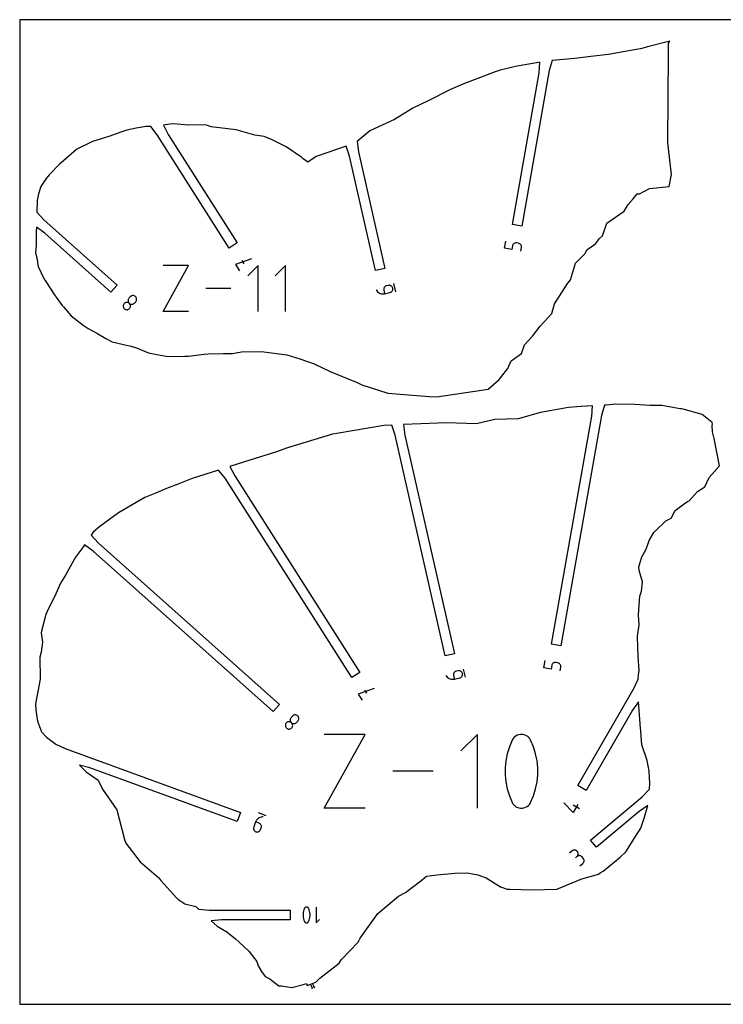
# Model space of a CAD drawing. Extents: x 0 to 480, y 0 to 420.
# Tile 1 of 2: x 0 to 300, y 0 to 420. Entities that reach past the tile are written whole.
import ezdxf

# ---------------------------------------------------------------- set-up
doc = ezdxf.new("R2010")
doc.units = 0

msp = doc.modelspace()

# ---------------------------------------------------------------- linework, layer by layer
at = {"layer": 'annotation', "color": 1}
for p, q in [((206.674777, 322.518123), (207.217834, 325.597954)), ((210.0344, 323.513524), (209.762871, 321.973608)), ((210.10787, 323.785665), (210.0344, 323.513524)), ((210.225062, 324.03346), (210.10787, 323.785665)), ((210.380904, 324.25329), (210.225062, 324.03346)), ((210.570327, 324.441534), (210.380904, 324.25329)), ((210.788258, 324.594573), (210.570327, 324.441534)), ((211.029629, 324.708789), (210.788258, 324.594573)), ((211.289369, 324.78056), (211.029629, 324.708789)), ((211.562406, 324.806269), (211.289369, 324.78056)), ((211.84367, 324.782295), (211.562406, 324.806269)), ((212.610801, 324.647029), (211.84367, 324.782295)), ((211.84367, 324.782295), (211.84367, 324.782295)), ((212.883435, 324.573321), (212.610801, 324.647029)), ((213.131566, 324.455679), (212.883435, 324.573321)), ((213.351606, 324.299262), (213.131566, 324.455679)), ((213.539966, 324.109225), (213.351606, 324.299262)), ((213.693056, 323.890728), (213.539966, 324.109225)), ((213.807286, 323.648927), (213.693056, 323.890728)), ((213.879068, 323.38898), (213.807286, 323.648927)), ((209.762871, 321.973608), (206.674777, 322.518123)), ((213.609399, 321.295362), (213.880928, 322.835277)), ((213.904812, 323.116044), (213.879068, 323.38898)), ((213.880928, 322.835277), (213.904812, 323.116044)), ((213.880928, 322.835277), (213.880928, 322.835277)), ((61.101327, 295.563494), (71.943592, 315.090346)), ((71.943592, 315.090346), (61.101327, 315.090346)), ((98.790559, 317.985694), (92.008775, 315.527618)), ((92.008775, 315.527618), (93.689245, 312.885428)), ((94.654691, 317.210458), (95.494808, 315.889549)), ((101.607362, 315.090346), (97.266293, 310.748052)), ((101.607362, 295.563494), (101.607362, 315.090346)), ((113.271001, 315.090346), (108.929932, 310.748052)), ((113.271001, 295.563494), (113.271001, 315.090346)), ((157.143443, 306.671572), (156.383635, 306.499879)), ((157.423365, 306.709018), (157.143443, 306.671572)), ((157.697641, 306.69658), (157.423365, 306.709018)), ((157.960982, 306.637577), (157.697641, 306.69658)), ((158.208094, 306.535324), (157.960982, 306.637577)), ((160.261403, 303.969157), (159.48538, 307.40337)), ((89.944948, 305.32692), (79.267999, 305.32692)), ((151.973551, 304.705187), (151.973551, 304.705187)), ((151.973551, 304.705187), (152.23611, 304.30527)), ((152.23611, 304.30527), (152.547445, 303.954203)), ((152.547445, 303.954203), (152.901097, 303.654852)), ((152.901097, 303.654852), (153.290605, 303.410083)), ((153.290605, 303.410083), (153.709509, 303.222762)), ((153.709509, 303.222762), (154.151348, 303.095755)), ((154.151348, 303.095755), (154.609662, 303.031929)), ((154.609662, 303.031929), (155.077991, 303.034149)), ((155.077991, 303.034149), (155.549874, 303.105283)), ((155.179992, 305.184418), (155.167717, 304.910345)), ((155.167717, 304.910345), (155.205223, 304.630499)), ((155.238761, 305.447465), (155.179992, 305.184418)), ((155.205223, 304.630499), (155.549874, 303.105283)), ((155.340735, 305.694229), (155.238761, 305.447465)), ((155.482629, 305.919455), (155.340735, 305.694229)), ((155.661153, 306.117888), (155.482629, 305.919455)), ((155.549874, 303.105283), (157.832744, 303.62114)), ((155.87302, 306.284274), (155.661153, 306.117888)), ((156.114943, 306.413356), (155.87302, 306.284274)), ((156.383635, 306.499879), (156.114943, 306.413356)), ((156.383635, 306.499879), (156.383635, 306.499879)), ((157.832744, 303.62114), (158.101553, 303.707764)), ((157.832744, 303.62114), (157.832744, 303.62114)), ((158.101553, 303.707764), (158.343792, 303.837104)), ((158.433687, 306.393138), (158.208094, 306.535324)), ((158.343792, 303.837104), (158.556124, 304.003836)), ((158.632469, 306.214335), (158.433687, 306.393138)), ((158.556124, 304.003836), (158.735207, 304.202638)), ((158.799149, 306.002233), (158.632469, 306.214335)), ((158.735207, 304.202638), (158.877704, 304.428187)), ((158.928434, 305.760148), (158.799149, 306.002233)), ((158.877704, 304.428187), (158.980274, 304.67516)), ((159.015033, 305.491396), (158.928434, 305.760148)), ((158.980274, 304.67516), (159.039579, 304.938235)), ((159.052278, 305.212087), (159.015033, 305.491396)), ((159.015033, 305.491396), (159.015033, 305.491396)), ((159.039579, 304.938235), (159.052278, 305.212087)), ((44.206274, 298.408583), (44.130865, 298.150048)), ((44.327567, 298.653883), (44.206274, 298.408583)), ((44.495082, 298.879649), (44.327567, 298.653883)), ((44.701146, 299.072802), (44.495082, 298.879649)), ((44.495082, 298.879649), (44.495082, 298.879649)), ((44.931712, 299.222031), (44.701146, 299.072802)), ((45.180502, 299.32699), (44.931712, 299.222031)), ((45.441237, 299.387333), (45.180502, 299.32699)), ((45.707636, 299.402711), (45.441237, 299.387333)), ((45.973422, 299.372781), (45.707636, 299.402711)), ((46.232314, 299.297194), (45.973422, 299.372781)), ((46.212903, 300.484899), (46.182716, 300.219065)), ((46.182716, 300.219065), (46.197856, 299.95273)), ((46.197856, 299.95273), (46.257954, 299.692157)), ((46.288785, 300.743965), (46.212903, 300.484899)), ((46.478034, 299.175604), (46.232314, 299.297194)), ((46.257954, 299.692157), (46.36264, 299.443612)), ((46.410732, 300.989998), (46.288785, 300.743965)), ((46.36264, 299.443612), (46.511546, 299.213359)), ((46.579112, 301.216734), (46.410732, 300.989998)), ((46.704303, 299.007664), (46.478034, 299.175604)), ((46.511546, 299.213359), (46.704303, 299.007664)), ((47.097548, 301.798122), (46.579112, 301.216734)), ((46.579112, 301.216734), (46.579112, 301.216734)), ((46.704303, 299.007664), (46.704303, 299.007664)), ((46.704303, 299.007664), (46.930658, 298.839647)), ((46.896963, 298.802036), (46.704303, 299.007664)), ((46.704303, 299.007664), (46.704303, 299.007664)), ((47.045796, 298.571794), (46.896963, 298.802036)), ((46.930658, 298.839647), (47.176422, 298.718013)), ((47.15043, 298.323217), (47.045796, 298.571794)), ((47.303511, 301.991162), (47.097548, 301.798122)), ((47.210492, 298.062582), (47.15043, 298.323217)), ((47.176422, 298.718013), (47.43532, 298.642405)), ((47.533807, 302.140088), (47.303511, 301.991162)), ((47.43532, 298.642405), (47.70108, 298.612467)), ((47.782206, 302.244608), (47.533807, 302.140088)), ((47.70108, 298.612467), (47.967428, 298.627843)), ((48.042477, 302.304431), (47.782206, 302.244608)), ((47.967428, 298.627843), (48.22809, 298.688175)), ((48.308389, 302.319263), (48.042477, 302.304431)), ((48.22809, 298.688175), (48.476794, 298.793108)), ((48.573711, 302.288812), (48.308389, 302.319263)), ((48.476794, 298.793108), (48.707265, 298.942285)), ((48.832212, 302.212786), (48.573711, 302.288812)), ((48.707265, 298.942285), (48.913231, 299.13535)), ((49.077662, 302.090893), (48.832212, 302.212786)), ((48.913231, 299.13535), (49.431666, 299.716737)), ((49.30383, 301.922841), (49.077662, 302.090893)), ((49.496591, 301.717325), (49.30383, 301.922841)), ((49.30383, 301.922841), (49.30383, 301.922841)), ((49.431666, 299.716737), (49.599945, 299.943381)), ((49.431666, 299.716737), (49.431666, 299.716737)), ((49.645694, 301.487386), (49.496591, 301.717325)), ((49.599945, 299.943381), (49.721621, 300.189166)), ((49.750719, 301.239248), (49.645694, 301.487386)), ((49.721621, 300.189166), (49.797116, 300.447869)), ((49.811244, 300.979133), (49.750719, 301.239248)), ((49.797116, 300.447869), (49.82685, 300.713266)), ((49.82685, 300.713266), (49.811244, 300.979133)), ((44.130865, 298.150048), (44.100999, 297.884574)), ((44.100999, 297.884574), (44.116336, 297.618459)), ((44.116336, 297.618459), (44.176536, 297.358001)), ((44.176536, 297.358001), (44.28126, 297.109498)), ((44.28126, 297.109498), (44.430167, 296.879247)), ((44.430167, 296.879247), (44.622918, 296.673545)), ((44.622918, 296.673545), (44.622918, 296.673545)), ((44.622918, 296.673545), (44.849269, 296.505524)), ((44.849269, 296.505524), (45.095008, 296.383861)), ((45.095008, 296.383861), (45.353837, 296.308176)), ((45.353837, 296.308176), (45.619463, 296.278088)), ((45.619463, 296.278088), (45.885589, 296.293215)), ((45.885589, 296.293215), (46.145921, 296.353178)), ((46.145921, 296.353178), (46.394164, 296.457594)), ((46.394164, 296.457594), (46.624022, 296.606083)), ((46.624022, 296.606083), (46.829201, 296.798264)), ((46.829201, 296.798264), (46.99758, 297.025022)), ((46.829201, 296.798264), (46.829201, 296.798264)), ((46.99758, 297.025022), (47.119526, 297.27111)), ((47.119526, 297.27111), (47.195412, 297.530251)), ((47.195412, 297.530251), (47.22561, 297.796168)), ((47.22561, 297.796168), (47.210492, 298.062582)), ((71.943592, 295.563494), (61.101327, 295.563494)), ((189.965925, 139.588304), (189.189901, 143.022517)), ((223.394965, 143.532517), (223.938022, 146.612349)), ((226.483059, 142.988003), (223.394965, 143.532517)), ((226.754588, 144.527919), (226.483059, 142.988003)), ((226.828058, 144.80006), (226.754588, 144.527919)), ((226.94525, 145.047855), (226.828058, 144.80006)), ((227.101092, 145.267685), (226.94525, 145.047855)), ((227.290514, 145.455929), (227.101092, 145.267685)), ((227.508446, 145.608968), (227.290514, 145.455929)), ((227.749817, 145.723183), (227.508446, 145.608968)), ((228.009557, 145.794955), (227.749817, 145.723183)), ((228.282594, 145.820663), (228.009557, 145.794955)), ((228.563858, 145.796689), (228.282594, 145.820663)), ((229.330989, 145.661423), (228.563858, 145.796689)), ((228.563858, 145.796689), (228.563858, 145.796689)), ((229.603622, 145.587716), (229.330989, 145.661423)), ((229.851754, 145.470074), (229.603622, 145.587716)), ((230.071794, 145.313656), (229.851754, 145.470074)), ((230.260154, 145.12362), (230.071794, 145.313656)), ((230.413244, 144.905123), (230.260154, 145.12362)), ((230.329587, 142.309756), (230.601116, 143.849672)), ((230.527474, 144.663322), (230.413244, 144.905123)), ((230.599256, 144.403375), (230.527474, 144.663322)), ((230.625, 144.130439), (230.599256, 144.403375)), ((230.601116, 143.849672), (230.625, 144.130439)), ((230.601116, 143.849672), (230.601116, 143.849672)), ((181.678073, 140.324335), (181.678073, 140.324335)), ((181.678073, 140.324335), (181.940631, 139.924418)), ((181.940631, 139.924418), (182.251966, 139.573351)), ((182.251966, 139.573351), (182.605618, 139.274)), ((182.605618, 139.274), (182.995127, 139.02923)), ((182.995127, 139.02923), (183.41403, 138.841909)), ((183.41403, 138.841909), (183.85587, 138.714903)), ((183.85587, 138.714903), (184.314184, 138.651076)), ((184.314184, 138.651076), (184.782512, 138.653297)), ((184.782512, 138.653297), (185.254395, 138.724431)), ((184.884513, 140.803566), (184.872238, 140.529492)), ((184.872238, 140.529492), (184.909744, 140.249647)), ((184.943282, 141.066612), (184.884513, 140.803566)), ((184.909744, 140.249647), (185.254395, 138.724431)), ((185.045257, 141.313376), (184.943282, 141.066612)), ((185.18715, 141.538603), (185.045257, 141.313376)), ((185.365674, 141.737036), (185.18715, 141.538603)), ((185.254395, 138.724431), (187.537266, 139.240287)), ((185.577541, 141.903422), (185.365674, 141.737036)), ((185.819465, 142.032504), (185.577541, 141.903422)), ((186.088156, 142.119027), (185.819465, 142.032504)), ((186.847965, 142.29072), (186.088156, 142.119027)), ((186.088156, 142.119027), (186.088156, 142.119027)), ((187.127886, 142.328165), (186.847965, 142.29072)), ((187.402162, 142.315728), (187.127886, 142.328165)), ((187.665503, 142.256725), (187.402162, 142.315728)), ((187.537266, 139.240287), (187.806074, 139.326912)), ((187.537266, 139.240287), (187.537266, 139.240287)), ((187.912615, 142.154472), (187.665503, 142.256725)), ((187.806074, 139.326912), (188.048314, 139.456252)), ((188.138208, 142.012286), (187.912615, 142.154472)), ((188.048314, 139.456252), (188.260645, 139.622984)), ((188.33699, 141.833483), (188.138208, 142.012286)), ((188.260645, 139.622984), (188.439729, 139.821786)), ((188.50367, 141.621381), (188.33699, 141.833483)), ((188.439729, 139.821786), (188.582225, 140.047335)), ((188.632955, 141.379296), (188.50367, 141.621381)), ((188.582225, 140.047335), (188.684795, 140.294308)), ((188.719554, 141.110543), (188.632955, 141.379296)), ((188.684795, 140.294308), (188.7441, 140.557382)), ((188.756799, 140.831235), (188.719554, 141.110543)), ((188.719554, 141.110543), (188.719554, 141.110543)), ((188.7441, 140.557382), (188.756799, 140.831235)), ((151.085053, 134.768292), (144.303269, 132.310216)), ((144.303269, 132.310216), (145.98374, 129.668026)), ((146.949185, 133.993056), (147.789302, 132.672148)), ((115.414595, 121.870911), (115.338712, 121.611845)), ((115.536541, 122.116945), (115.414595, 121.870911)), ((115.704921, 122.343681), (115.536541, 122.116945)), ((116.223357, 122.925068), (115.704921, 122.343681)), ((115.704921, 122.343681), (115.704921, 122.343681)), ((116.42932, 123.118108), (116.223357, 122.925068)), ((116.659616, 123.267034), (116.42932, 123.118108)), ((116.908015, 123.371554), (116.659616, 123.267034)), ((117.168286, 123.431377), (116.908015, 123.371554)), ((117.434198, 123.446209), (117.168286, 123.431377)), ((117.69952, 123.415758), (117.434198, 123.446209)), ((117.958021, 123.339732), (117.69952, 123.415758)), ((118.203471, 123.217839), (117.958021, 123.339732)), ((118.429639, 123.049787), (118.203471, 123.217839)), ((118.6224, 122.844271), (118.429639, 123.049787)), ((118.429639, 123.049787), (118.429639, 123.049787)), ((118.771503, 122.614333), (118.6224, 122.844271)), ((118.876528, 122.366194), (118.771503, 122.614333)), ((118.937054, 122.106079), (118.876528, 122.366194)), ((118.922925, 121.574815), (118.95266, 121.840212)), ((118.95266, 121.840212), (118.937054, 122.106079)), ((113.256674, 119.276994), (113.226808, 119.01152)), ((113.226808, 119.01152), (113.242145, 118.745405)), ((113.242145, 118.745405), (113.302345, 118.484948)), ((113.332084, 119.535529), (113.256674, 119.276994)), ((113.302345, 118.484948), (113.407069, 118.236444)), ((113.453376, 119.780829), (113.332084, 119.535529)), ((113.407069, 118.236444), (113.555976, 118.006193)), ((113.620891, 120.006596), (113.453376, 119.780829)), ((113.555976, 118.006193), (113.748727, 117.800492)), ((113.826955, 120.199748), (113.620891, 120.006596)), ((113.620891, 120.006596), (113.620891, 120.006596)), ((113.748727, 117.800492), (113.748727, 117.800492)), ((113.748727, 117.800492), (113.975079, 117.63247)), ((114.057521, 120.348977), (113.826955, 120.199748)), ((113.975079, 117.63247), (114.220817, 117.510808)), ((114.306311, 120.453936), (114.057521, 120.348977)), ((114.567046, 120.514279), (114.306311, 120.453936)), ((114.833445, 120.529658), (114.567046, 120.514279)), ((115.099231, 120.499727), (114.833445, 120.529658)), ((115.358124, 120.42414), (115.099231, 120.499727)), ((115.338712, 121.611845), (115.308526, 121.346012)), ((115.308526, 121.346012), (115.323665, 121.079676)), ((115.323665, 121.079676), (115.383763, 120.819103)), ((115.603844, 120.30255), (115.358124, 120.42414)), ((115.383763, 120.819103), (115.488449, 120.570558)), ((115.488449, 120.570558), (115.637355, 120.340305)), ((115.519973, 117.58454), (115.749832, 117.733029)), ((115.830112, 120.13461), (115.603844, 120.30255)), ((115.637355, 120.340305), (115.830112, 120.13461)), ((115.749832, 117.733029), (115.95501, 117.925211)), ((115.830112, 120.13461), (115.830112, 120.13461)), ((115.830112, 120.13461), (116.056467, 119.966593)), ((116.022773, 119.928982), (115.830112, 120.13461)), ((115.830112, 120.13461), (115.830112, 120.13461)), ((115.95501, 117.925211), (116.123389, 118.151968)), ((115.95501, 117.925211), (115.95501, 117.925211)), ((116.171605, 119.69874), (116.022773, 119.928982)), ((116.056467, 119.966593), (116.302231, 119.844959)), ((116.123389, 118.151968), (116.245335, 118.398056)), ((116.276239, 119.450163), (116.171605, 119.69874)), ((116.245335, 118.398056), (116.321221, 118.657197)), ((116.336301, 119.189528), (116.276239, 119.450163)), ((116.302231, 119.844959), (116.561129, 119.769351)), ((116.321221, 118.657197), (116.351419, 118.923114)), ((116.351419, 118.923114), (116.336301, 119.189528)), ((116.561129, 119.769351), (116.826889, 119.739413)), ((116.826889, 119.739413), (117.093237, 119.754789)), ((117.093237, 119.754789), (117.353899, 119.815121)), ((117.353899, 119.815121), (117.602603, 119.920054)), ((117.602603, 119.920054), (117.833074, 120.069231)), ((117.833074, 120.069231), (118.03904, 120.262296)), ((118.03904, 120.262296), (118.557476, 120.843683)), ((118.557476, 120.843683), (118.725754, 121.070327)), ((118.557476, 120.843683), (118.557476, 120.843683)), ((118.725754, 121.070327), (118.84743, 121.316112)), ((118.84743, 121.316112), (118.922925, 121.574815)), ((114.220817, 117.510808), (114.479646, 117.435122)), ((114.479646, 117.435122), (114.745272, 117.405034)), ((114.745272, 117.405034), (115.011398, 117.420161)), ((115.011398, 117.420161), (115.271731, 117.480124)), ((115.271731, 117.480124), (115.519973, 117.58454)), ((129.74004, 83.661518), (147.229317, 115.159598)), ((147.229317, 115.159598), (129.74004, 115.159598)), ((195.078902, 115.159598), (188.076476, 108.155196)), ((195.078902, 83.661518), (195.078902, 115.159598)), ((210.823953, 113.917822), (210.317221, 113.341615)), ((211.414039, 114.388501), (210.823953, 113.917822)), ((212.070699, 114.748075), (211.414039, 114.388501)), ((212.777156, 114.990969), (212.070699, 114.748075)), ((213.516632, 115.111606), (212.777156, 114.990969)), ((214.27235, 115.104409), (213.516632, 115.111606)), ((215.027531, 114.963803), (214.27235, 115.104409)), ((215.765398, 114.68421), (215.027531, 114.963803)), ((216.047865, 114.535776), (215.765398, 114.68421)), ((215.765398, 114.68421), (215.765398, 114.68421)), ((216.31892, 114.36528), (216.047865, 114.535776)), ((216.577245, 114.174071), (216.31892, 114.36528)), ((216.821523, 113.9635), (216.577245, 114.174071)), ((217.050438, 113.734916), (216.821523, 113.9635)), ((217.262673, 113.489668), (217.050438, 113.734916)), ((217.45691, 113.229105), (217.262673, 113.489668)), ((208.7032, 109.826083), (207.797636, 106.904365)), ((209.910618, 112.665457), (208.7032, 109.826083)), ((210.317221, 113.341615), (209.910618, 112.665457)), ((209.910618, 112.665457), (209.910618, 112.665457)), ((217.631834, 112.954576), (217.45691, 113.229105)), ((217.786126, 112.667432), (217.631834, 112.954576)), ((218.999397, 109.822206), (217.786126, 112.667432)), ((217.786126, 112.667432), (217.786126, 112.667432)), ((219.909351, 106.896098), (218.999397, 109.822206)), ((207.797636, 106.904365), (207.193927, 103.923599)), ((220.515986, 103.912405), (219.909351, 106.896098)), ((207.193927, 103.923599), (206.892073, 100.907082)), ((206.892073, 100.907082), (206.892073, 97.878113)), ((220.819304, 100.894426), (220.515986, 103.912405)), ((220.819304, 97.865456), (220.819304, 100.894426)), ((176.266671, 99.410558), (159.04406, 99.410558)), ((206.892073, 97.878113), (207.193927, 94.859987)), ((220.515986, 94.848793), (220.819304, 97.865456)), ((207.193927, 94.859987), (207.797636, 91.876002)), ((219.909351, 91.867735), (220.515986, 94.848793)), ((207.797636, 91.876002), (208.7032, 88.949455)), ((208.7032, 88.949455), (209.910618, 86.103643)), ((217.786126, 86.105618), (218.999397, 88.945577)), ((218.999397, 88.945577), (219.909351, 91.867735)), ((209.910618, 86.103643), (209.910618, 86.103643)), ((209.910618, 86.103643), (210.06435, 85.817071)), ((210.06435, 85.817071), (210.237981, 85.543911)), ((210.237981, 85.543911), (210.43078, 85.284992)), ((210.43078, 85.284992), (210.642015, 85.041145)), ((210.642015, 85.041145), (210.870954, 84.813197)), ((210.870954, 84.813197), (211.116866, 84.601979)), ((211.116866, 84.601979), (211.37902, 84.408318)), ((211.37902, 84.408318), (211.656683, 84.233045)), ((211.656683, 84.233045), (211.949125, 84.076989)), ((211.949125, 84.076989), (211.949125, 84.076989)), ((211.949125, 84.076989), (212.681179, 83.803327)), ((214.921824, 83.786379), (215.626956, 84.030262)), ((215.626956, 84.030262), (216.282925, 84.389671)), ((216.282925, 84.389671), (216.872759, 84.859062)), ((216.872759, 84.859062), (217.379483, 85.432893)), ((217.379483, 85.432893), (217.786126, 86.105618)), ((217.786126, 86.105618), (217.786126, 86.105618)), ((235.875894, 81.827627), (231.91413, 85.917975)), ((237.830814, 85.213649), (235.875894, 81.827627)), ((238.600533, 83.415965), (235.892175, 84.979636)), ((105.039945, 80.416136), (101.731475, 81.620321)), ((102.881303, 79.848106), (102.438992, 79.713144)), ((103.344027, 79.919381), (102.881303, 79.848106)), ((103.821216, 79.923028), (103.344027, 79.919381)), ((103.821216, 79.923028), (103.821216, 79.923028)), ((147.229317, 83.661518), (129.74004, 83.661518)), ((212.681179, 83.803327), (213.431963, 83.667368)), ((213.431963, 83.667368), (214.184502, 83.663566)), ((214.184502, 83.663566), (214.921824, 83.786379)), ((100.546924, 77.786724), (99.743731, 75.579971)), ((100.741836, 78.221018), (100.546924, 77.786724)), ((102.016294, 77.251917), (100.546924, 77.786724)), ((100.992853, 78.615279), (100.741836, 78.221018)), ((101.294025, 78.965564), (100.992853, 78.615279)), ((101.639405, 79.267932), (101.294025, 78.965564)), ((102.023043, 79.518439), (101.639405, 79.267932)), ((102.271387, 77.132217), (102.016294, 77.251917)), ((102.438992, 79.713144), (102.023043, 79.518439)), ((102.494885, 76.973455), (102.271387, 77.132217)), ((102.684114, 76.781317), (102.494885, 76.973455)), ((102.836405, 76.56149), (102.684114, 76.781317)), ((102.949085, 76.319661), (102.836405, 76.56149)), ((103.019481, 76.061519), (102.949085, 76.319661)), ((103.044923, 75.79275), (103.019481, 76.061519)), ((103.022737, 75.519041), (103.044923, 75.79275)), ((99.671174, 75.30702), (99.648804, 75.033335)), ((99.648804, 75.033335), (99.674004, 74.764592)), ((99.743731, 75.579971), (99.671174, 75.30702)), ((99.674004, 74.764592), (99.744154, 74.506464)), ((99.743731, 75.579971), (99.743731, 75.579971)), ((99.744154, 74.506464), (99.856638, 74.264629)), ((99.856638, 74.264629), (100.008836, 74.044762)), ((100.008836, 74.044762), (100.198131, 73.852537)), ((100.198131, 73.852537), (100.421905, 73.693631)), ((100.421905, 73.693631), (100.677539, 73.573718)), ((100.677539, 73.573718), (100.677539, 73.573718)), ((100.677539, 73.573718), (100.949898, 73.501457)), ((100.949898, 73.501457), (101.223172, 73.479453)), ((101.223172, 73.479453), (101.491655, 73.50506)), ((101.491655, 73.50506), (101.749642, 73.575632)), ((101.749642, 73.575632), (101.991429, 73.688523)), ((101.991429, 73.688523), (102.21131, 73.841087)), ((102.21131, 73.841087), (102.403581, 74.030678)), ((102.403581, 74.030678), (102.562537, 74.25465)), ((102.562537, 74.25465), (102.682472, 74.510357)), ((102.682472, 74.510357), (102.950254, 75.246079)), ((102.950254, 75.246079), (103.022737, 75.519041)), ((102.950254, 75.246079), (102.950254, 75.246079)), ((235.476526, 65.438687), (234.278684, 64.433578)), ((235.708186, 65.600121), (235.476526, 65.438687)), ((235.957663, 65.714494), (235.708186, 65.600121)), ((236.218708, 65.782404), (235.957663, 65.714494)), ((236.485074, 65.80445), (236.218708, 65.782404)), ((236.750514, 65.781229), (236.485074, 65.80445)), ((237.008779, 65.71334), (236.750514, 65.781229)), ((237.486743, 63.043003), (236.886977, 62.539739)), ((236.886977, 62.539739), (237.486743, 63.043003)), ((237.253623, 65.601381), (237.008779, 65.71334)), ((237.478799, 65.44595), (237.253623, 65.601381)), ((237.678057, 65.247645), (237.478799, 65.44595)), ((237.486743, 63.043003), (237.685948, 63.243116)), ((237.718404, 63.204437), (237.486743, 63.043003)), ((237.486743, 63.043003), (237.486743, 63.043003)), ((237.839593, 65.015971), (237.678057, 65.247645)), ((237.678057, 65.247645), (237.678057, 65.247645)), ((237.685948, 63.243116), (237.841878, 63.468974)), ((237.96788, 63.31881), (237.718404, 63.204437)), ((237.95422, 64.766442), (237.839593, 65.015971)), ((237.841878, 63.468974), (237.954012, 63.714349)), ((237.954012, 63.714349), (238.021833, 63.973012)), ((238.022456, 64.505287), (237.95422, 64.766442)), ((238.228925, 63.38672), (237.96788, 63.31881)), ((238.021833, 63.973012), (238.044821, 64.238734)), ((238.044821, 64.238734), (238.022456, 64.505287)), ((238.495291, 63.408766), (238.228925, 63.38672)), ((238.760731, 63.385545), (238.495291, 63.408766)), ((239.018997, 63.317656), (238.760731, 63.385545)), ((239.263841, 63.205697), (239.018997, 63.317656)), ((239.489016, 63.050266), (239.263841, 63.205697)), ((239.688275, 62.851961), (239.489016, 63.050266)), ((238.799544, 59.045827), (239.997386, 60.050935)), ((240.191538, 62.252194), (239.688275, 62.851961)), ((239.688275, 62.851961), (239.688275, 62.851961)), ((239.997386, 60.050935), (240.196604, 60.251032)), ((239.997386, 60.050935), (239.997386, 60.050935)), ((240.352304, 62.021439), (240.191538, 62.252194)), ((240.196604, 60.251032), (240.352584, 60.47683)), ((240.466313, 61.772647), (240.352304, 62.021439)), ((240.352584, 60.47683), (240.464823, 60.722081)), ((240.464823, 60.722081), (240.532819, 60.980536)), ((240.534066, 61.512067), (240.466313, 61.772647)), ((240.532819, 60.980536), (240.556067, 61.245947)), ((240.556067, 61.245947), (240.534066, 61.512067)), ((120.825056, 39.100042), (120.759822, 38.451258)), ((120.759822, 38.451258), (120.759822, 37.799827)), ((120.955523, 39.74117), (120.825056, 39.100042)), ((121.151224, 40.369629), (120.955523, 39.74117)), ((121.412158, 40.98041), (121.151224, 40.369629)), ((121.499614, 41.125091), (121.412158, 40.98041)), ((121.412158, 40.98041), (121.412158, 40.98041)), ((121.608593, 41.248503), (121.499614, 41.125091)), ((121.735447, 41.349454), (121.608593, 41.248503)), ((121.876524, 41.426751), (121.735447, 41.349454)), ((122.028175, 41.479202), (121.876524, 41.426751)), ((122.186748, 41.505615), (122.028175, 41.479202)), ((122.348595, 41.504797), (122.186748, 41.505615)), ((122.510063, 41.475557), (122.348595, 41.504797)), ((122.667504, 41.416701), (122.510063, 41.475557)), ((122.667504, 41.416701), (122.667504, 41.416701)), ((122.730398, 41.383139), (122.667504, 41.416701)), ((122.790115, 41.345443), (122.730398, 41.383139)), ((122.846495, 41.303793), (122.790115, 41.345443)), ((122.899383, 41.258367), (122.846495, 41.303793)), ((122.94862, 41.209343), (122.899383, 41.258367)), ((122.99405, 41.1569), (122.94862, 41.209343)), ((123.035514, 41.101215), (122.99405, 41.1569)), ((123.072857, 41.042467), (123.035514, 41.101215)), ((123.105919, 40.980835), (123.072857, 41.042467)), ((123.365595, 40.368795), (123.105919, 40.980835)), ((123.105919, 40.980835), (123.105919, 40.980835)), ((123.560352, 39.739392), (123.365595, 40.368795)), ((123.69019, 39.097635), (123.560352, 39.739392)), ((123.755109, 38.448536), (123.69019, 39.097635)), ((123.755109, 37.797105), (123.755109, 38.448536)), ((126.295731, 41.506055), (126.295731, 34.73186)), ((120.759822, 37.799827), (120.825056, 37.150759)), ((120.825056, 37.150759), (120.955523, 36.509066)), ((120.955523, 36.509066), (121.151224, 35.879757)), ((121.151224, 35.879757), (121.412158, 35.267843)), ((121.412158, 35.267843), (121.412158, 35.267843)), ((121.412158, 35.267843), (121.445341, 35.206088)), ((121.445341, 35.206088), (121.482962, 35.147046)), ((121.482962, 35.147046), (121.524736, 35.091007)), ((121.524736, 35.091007), (121.57038, 35.038262)), ((121.57038, 35.038262), (121.619612, 34.989101)), ((121.619612, 34.989101), (121.672149, 34.943815)), ((121.672149, 34.943815), (121.727706, 34.902692)), ((121.727706, 34.902692), (121.786001, 34.866024)), ((121.786001, 34.866024), (121.84675, 34.834101)), ((121.84675, 34.834101), (121.84675, 34.834101)), ((121.84675, 34.834101), (122.005441, 34.77397)), ((122.005441, 34.77397), (122.167855, 34.74373)), ((122.167855, 34.74373), (122.330385, 34.742182)), ((122.330385, 34.742182), (122.489422, 34.768127)), ((122.489422, 34.768127), (122.641357, 34.820365)), ((122.641357, 34.820365), (122.782583, 34.897698)), ((122.782583, 34.897698), (122.909491, 34.998925)), ((122.909491, 34.998925), (123.018473, 35.122848)), ((123.018473, 35.122848), (123.105919, 35.268268)), ((123.105919, 35.268268), (123.365595, 35.878923)), ((123.105919, 35.268268), (123.105919, 35.268268)), ((123.365595, 35.878923), (123.560352, 36.507288)), ((123.560352, 36.507288), (123.69019, 37.148352)), ((123.69019, 37.148352), (123.755109, 37.797105)), ((126.295731, 34.73186), (127.801721, 36.238275)), ((124.98108, 8.636146), (125.542196, 7.094494)), ((124.060232, 8.300985), (124.621347, 6.759333)), ((124.621347, 6.759333), (124.839298, 7.226902)), ((125.542196, 7.094494), (125.760146, 7.562063))]:
    msp.add_line(p, q, dxfattribs=at)
at = {"layer": 'boundary', "color": 5}
for p, q in [((264.610318, 407.530974), (262.749373, 407.290076)), ((268.220793, 408.496674), (264.610318, 407.530974)), ((277.152489, 410.873404), (268.220793, 408.496674)), ((276.529736, 405.708224), (276.54118, 410.016106)), ((276.54118, 410.016106), (277.152489, 410.873404)), ((236.58172, 403.491416), (226.884157, 402.656909)), ((243.442285, 404.309188), (236.58172, 403.491416)), ((250.963137, 405.094143), (243.442285, 404.309188)), ((262.749373, 407.290076), (250.963137, 405.094143)), ((276.323679, 367.440392), (276.529736, 405.708224)), ((212.040715, 400.158556), (204.841971, 398.517373)), ((221.189522, 401.702775), (212.040715, 400.158556)), ((221.729675, 401.822038), (221.189522, 401.702775)), ((221.389432, 397.357988), (221.729675, 401.822038)), ((226.884157, 402.656909), (225.677086, 398.345704)), ((202.646022, 397.769417), (188.813142, 392.497615)), ((204.841971, 398.517373), (202.646022, 397.769417)), ((209.977882, 332.639871), (221.389432, 397.357988)), ((225.677086, 398.345704), (213.967338, 331.936422)), ((188.813142, 392.497615), (183.586656, 390.268114)), ((183.586656, 390.268114), (174.075024, 385.375916)), ((167.506046, 382.205825), (159.791066, 377.470445)), ((174.075024, 385.375916), (167.506046, 382.205825)), ((53.86684, 374.45154), (49.70133, 373.669252)), ((55.822627, 374.389023), (53.86684, 374.45154)), ((58.584995, 370.865838), (55.822627, 374.389023)), ((63.969505, 375.399139), (61.278332, 374.999651)), ((61.278332, 374.999651), (63.297992, 371.004092)), ((65.342481, 375.615952), (63.969505, 375.399139)), ((71.977451, 374.995505), (65.342481, 375.615952)), ((79.043692, 375.167922), (71.977451, 374.995505)), ((80.102313, 374.898008), (79.043692, 375.167922)), ((81.627671, 374.29775), (80.102313, 374.898008)), ((92.243769, 372.980841), (81.627671, 374.29775)), ((159.791066, 377.470445), (149.194195, 372.574773)), ((37.999104, 370.242533), (31.00729, 368.005941)), ((43.163628, 372.08248), (37.999104, 370.242533)), ((45.721505, 372.931525), (43.163628, 372.08248)), ((49.70133, 373.669252), (45.721505, 372.931525)), ((89.292497, 322.584678), (58.584995, 370.865838)), ((63.297992, 371.004092), (92.710711, 324.75871)), ((100.156387, 370.768568), (92.243769, 372.980841)), ((104.13643, 370.168176), (100.156387, 370.768568)), ((107.253814, 368.890609), (104.13643, 370.168176)), ((149.194195, 372.574773), (143.805267, 368.013249)), ((30.427989, 367.815654), (24.351379, 364.715042)), ((31.00729, 368.005941), (30.427989, 367.815654)), ((113.549566, 365.726763), (107.253814, 368.890609)), ((120.239817, 361.255184), (113.549566, 365.726763)), ((139.190418, 366.063059), (126.342378, 361.669669)), ((140.601696, 361.814316), (139.190418, 366.063059)), ((143.805267, 368.013249), (144.357992, 363.570501)), ((277.866669, 353.936306), (276.323679, 367.440392)), ((24.351379, 364.715042), (17.707447, 358.937503)), ((120.750089, 360.594769), (120.239817, 361.255184)), ((126.342378, 361.669669), (122.760398, 359.261833)), ((151.626307, 313.02602), (140.601696, 361.814316)), ((144.357992, 363.570501), (155.577681, 313.918906)), ((17.086073, 358.547596), (12.555353, 353.853915)), ((17.707447, 358.937503), (17.086073, 358.547596)), ((122.760398, 359.261833), (120.750089, 360.594769)), ((12.555353, 353.853915), (11.310393, 352.325647)), ((276.834147, 348.834662), (277.866669, 353.936306)), ((9.064851, 348.837433), (7.972516, 345.695462)), ((11.310393, 352.325647), (9.064851, 348.837433)), ((268.406462, 347.952654), (276.834147, 348.834662)), ((7.972516, 345.695462), (7.475258, 342.845204)), ((261.461081, 343.65577), (263.125392, 345.720248)), ((263.125392, 345.720248), (264.22493, 345.687306)), ((264.22493, 345.687306), (268.406462, 347.952654)), ((7.475258, 342.845204), (7.306771, 337.958446)), ((257.623511, 338.349164), (259.41322, 341.157949)), ((259.41322, 341.157949), (261.461081, 343.65577)), ((7.306771, 337.958446), (10.339126, 334.664766)), ((250.278384, 333.233576), (257.623511, 338.349164)), ((10.339126, 334.664766), (41.607776, 306.781825)), ((213.967338, 331.936422), (209.977882, 332.639871)), ((248.451885, 327.840428), (250.278384, 333.233576)), ((7.080244, 327.76374), (6.968519, 323.627772)), ((7.118403, 331.519405), (7.026887, 329.67651)), ((7.026887, 329.67651), (7.080244, 327.76374)), ((10.736571, 328.882669), (7.118403, 331.519405)), ((38.911657, 303.758326), (10.736571, 328.882669)), ((247.133022, 326.662447), (248.451885, 327.840428)), ((6.968519, 323.627772), (6.6875, 320.609774)), ((92.710711, 324.75871), (89.292497, 322.584678)), ((241.742966, 321.863769), (245.419923, 324.443924)), ((245.419923, 324.443924), (247.133022, 326.662447)), ((6.6875, 320.609774), (7.276468, 318.434793)), ((236.87262, 316.183807), (241.016338, 320.257956)), ((241.016338, 320.257956), (241.742966, 321.863769)), ((7.276468, 318.434793), (7.906426, 314.697363)), ((234.783483, 309.035602), (236.87262, 316.183807)), ((7.906426, 314.697363), (10.468375, 309.386512)), ((155.577681, 313.918906), (151.626307, 313.02602)), ((10.468375, 309.386512), (10.806668, 308.70643)), ((10.806668, 308.70643), (13.549307, 304.589915)), ((41.607776, 306.781825), (38.911657, 303.758326)), ((231.309608, 304.055365), (233.222457, 307.088668)), ((233.222457, 307.088668), (234.783483, 309.035602)), ((13.549307, 304.589915), (14.347215, 303.233028)), ((14.347215, 303.233028), (18.076286, 298.140786)), ((227.936101, 298.765001), (231.309608, 304.055365)), ((226.834799, 294.608821), (227.936101, 298.765001)), ((18.076286, 298.140786), (18.652138, 297.459293)), ((18.652138, 297.459293), (21.910537, 293.732705)), ((221.859405, 289.305509), (226.834799, 294.608821)), ((21.910537, 293.732705), (23.280829, 292.672156)), ((23.280829, 292.672156), (27.087187, 289.711475)), ((27.087187, 289.711475), (29.238527, 288.299643)), ((29.238527, 288.299643), (32.907316, 286.266129)), ((32.907316, 286.266129), (36.67309, 284.010513)), ((218.518705, 284.941615), (221.859405, 289.305509)), ((36.67309, 284.010513), (39.455892, 282.652534)), ((39.455892, 282.652534), (46.141426, 281.07244)), ((215.163362, 281.338716), (218.518705, 284.941615)), ((46.141426, 281.07244), (46.933903, 280.830896)), ((46.933903, 280.830896), (49.763977, 279.985426)), ((49.763977, 279.985426), (54.885962, 277.906032)), ((54.885962, 277.906032), (58.458246, 277.211656)), ((58.458246, 277.211656), (63.244659, 276.29357)), ((72.007476, 276.502529), (78.655436, 277.359959)), ((78.655436, 277.359959), (80.321727, 277.4812)), ((80.321727, 277.4812), (86.672652, 277.661712)), ((86.672652, 277.661712), (90.669279, 277.650513)), ((90.669279, 277.650513), (94.574437, 278.289328)), ((94.574437, 278.289328), (103.187657, 278.522036)), ((103.187657, 278.522036), (104.00225, 278.361137)), ((104.00225, 278.361137), (113.916067, 277.024382)), ((209.476927, 274.418643), (213.952453, 277.605547)), ((213.952453, 277.605547), (215.163362, 281.338716)), ((63.244659, 276.29357), (70.414507, 276.514355)), ((70.414507, 276.514355), (72.007476, 276.502529)), ((113.916067, 277.024382), (119.388886, 275.38274)), ((119.388886, 275.38274), (125.543281, 273.132081)), ((125.543281, 273.132081), (132.394464, 269.935045)), ((208.019848, 271.270536), (209.476927, 274.418643)), ((132.394464, 269.935045), (143.778004, 265.287394)), ((204.405839, 266.464579), (208.019848, 271.270536)), ((143.778004, 265.287394), (144.350908, 265.01881)), ((144.350908, 265.01881), (145.763727, 264.241198)), ((199.664372, 262.344819), (204.405839, 266.464579)), ((145.763727, 264.241198), (156.866767, 260.642186)), ((156.866767, 260.642186), (174.590282, 259.283798)), ((177.792364, 259.106811), (199.664372, 262.344819)), ((174.590282, 259.283798), (177.792364, 259.106811)), ((221.922477, 252.431124), (212.531444, 249.761261)), ((233.862452, 254.645298), (221.922477, 252.431124)), ((239.262847, 255.031851), (233.862452, 254.645298)), ((244.169356, 255.273288), (239.262847, 255.031851)), ((243.829112, 250.809238), (244.169356, 255.273288)), ((249.220454, 255.52184), (248.013383, 251.210634)), ((249.941873, 255.557339), (249.220454, 255.52184)), ((254.157282, 255.931811), (249.941873, 255.557339)), ((262.127193, 255.797814), (254.157282, 255.931811)), ((268.541287, 255.370392), (262.127193, 255.797814)), ((273.684414, 255.413788), (268.541287, 255.370392)), ((281.531023, 254.008862), (273.684414, 255.413788)), ((282.070005, 253.989667), (281.531023, 254.008862)), ((282.855962, 253.822991), (282.070005, 253.989667)), ((290.912123, 251.571729), (282.855962, 253.822991)), ((181.889907, 248.04152), (163.650396, 247.264136)), ((194.768105, 247.585538), (181.889907, 248.04152)), ((202.526029, 249.428137), (194.768105, 247.585538)), ((212.531444, 249.761261), (202.526029, 249.428137)), ((226.69807, 153.654266), (243.829112, 250.809238)), ((248.013383, 251.210634), (230.687526, 152.950818)), ((295.146847, 248.229621), (290.912123, 251.571729)), ((295.338122, 247.566803), (295.146847, 248.229621)), ((155.16434, 246.90405), (135.139623, 243.465693)), ((158.64275, 247.052228), (155.16434, 246.90405)), ((160.054028, 242.803487), (158.64275, 247.052228)), ((163.650396, 247.264136), (164.203121, 242.821388)), ((295.209088, 246.952793), (295.338122, 247.566803)), ((295.277486, 244.251073), (295.209088, 246.952793)), ((295.952167, 241.30967), (295.277486, 244.251073)), ((133.390363, 243.163203), (114.137815, 237.317372)), ((135.139623, 243.465693), (133.390363, 243.163203)), ((181.330829, 148.645168), (160.054028, 242.803487)), ((164.203121, 242.821388), (185.282203, 149.538053)), ((298.307228, 229.705261), (295.952167, 241.30967)), ((108.981533, 235.514131), (98.121159, 232.18072)), ((114.137815, 237.317372), (108.981533, 235.514131)), ((98.121159, 232.18072), (89.622586, 229.439019)), ((84.758422, 227.898316), (73.524163, 224.233466)), ((87.52079, 224.375131), (84.758422, 227.898316)), ((89.622586, 229.439019), (91.642245, 225.443461)), ((293.848938, 224.700504), (298.307228, 229.705261)), ((73.524163, 224.233466), (67.784957, 221.958871)), ((141.586992, 139.367277), (87.52079, 224.375131)), ((91.642245, 225.443461), (145.005205, 141.541309)), ((292.062068, 220.677309), (293.848938, 224.700504)), ((62.560956, 219.961579), (58.312454, 218.111488)), ((67.784957, 221.958871), (62.560956, 219.961579)), ((285.29127, 214.713989), (288.907061, 218.763299)), ((288.907061, 218.763299), (292.062068, 220.677309)), ((53.401803, 216.132046), (47.968594, 213.121481)), ((58.312454, 218.111488), (53.401803, 216.132046)), ((283.814687, 213.963085), (284.638784, 214.4647)), ((284.638784, 214.4647), (285.29127, 214.713989)), ((47.968594, 213.121481), (42.16129, 209.600923)), ((277.706792, 207.393683), (279.416776, 210.642672)), ((279.416776, 210.642672), (283.814687, 213.963085)), ((42.16129, 209.600923), (34.10211, 203.780706)), ((270.731749, 201.643916), (275.335465, 206.23948)), ((275.335465, 206.23948), (277.706792, 207.393683)), ((34.10211, 203.780706), (31.32861, 201.40746)), ((270.251358, 201.226593), (270.731749, 201.643916)), ((31.32861, 201.40746), (30.449703, 200.089333)), ((30.449703, 200.089333), (33.482058, 196.795652)), ((266.987453, 194.165249), (268.358069, 197.841388)), ((268.358069, 197.841388), (270.251358, 201.226593)), ((27.247184, 195.286407), (24.625177, 191.916742)), ((27.686945, 195.945931), (27.247184, 195.286407)), ((31.305113, 193.309196), (27.686945, 195.945931)), ((108.037465, 124.885272), (31.305113, 193.309196)), ((33.482058, 196.795652), (110.733585, 127.90877)), ((266.37196, 192.800746), (266.987453, 194.165249)), ((23.791695, 190.791424), (19.448802, 183.02415)), ((24.625177, 191.916742), (23.791695, 190.791424)), ((263.873579, 186.564097), (265.185106, 190.841293)), ((265.185106, 190.841293), (266.37196, 192.800746)), ((264.063522, 185.054758), (263.873579, 186.564097)), ((265.414673, 180.185807), (264.063522, 185.054758)), ((19.448802, 183.02415), (17.328674, 179.597271)), ((17.328674, 179.597271), (14.983538, 174.105213)), ((264.995652, 176.205881), (265.414673, 180.185807)), ((14.983538, 174.105213), (12.186595, 168.621989)), ((264.088728, 170.407024), (264.345651, 174.156913)), ((264.345651, 174.156913), (264.995652, 176.205881)), ((12.186595, 168.621989), (11.199862, 166.207389)), ((263.693568, 166.048815), (264.088728, 170.407024)), ((11.199862, 166.207389), (9.221339, 159.116855)), ((264.013663, 161.86997), (263.693568, 166.048815)), ((263.27909, 157.058379), (264.013663, 161.86997)), ((9.221339, 159.116855), (9.164048, 158.446478)), ((9.164048, 158.446478), (9.685173, 154.414807)), ((263.457142, 152.260051), (263.27909, 157.058379)), ((9.685173, 154.414807), (9.216846, 150.219168)), ((230.687526, 152.950818), (226.69807, 153.654266)), ((263.610014, 148.531474), (263.457142, 152.260051)), ((9.216846, 150.219168), (8.570693, 148.069869)), ((8.570693, 148.069869), (8.782862, 138.743605)), ((185.282203, 149.538053), (181.330829, 148.645168)), ((263.997862, 142.185955), (263.610014, 148.531474)), ((8.782862, 138.743605), (6.6875, 128.106718)), ((145.005205, 141.541309), (141.586992, 139.367277)), ((261.795536, 134.683488), (263.642055, 138.761953)), ((263.642055, 138.761953), (263.700615, 140.623281)), ((263.700615, 140.623281), (263.997862, 142.185955)), ((237.894768, 93.286144), (261.795536, 134.683488)), ((6.6875, 128.106718), (6.861894, 125.503647)), ((110.733585, 127.90877), (108.037465, 124.885272)), ((263.74918, 129.085099), (261.140385, 125.446734)), ((264.446106, 119.776328), (263.74918, 129.085099)), ((6.861894, 125.503647), (7.577206, 120.744736)), ((261.140385, 125.446734), (241.403037, 91.260644)), ((7.577206, 120.744736), (9.28096, 116.161267)), ((264.397474, 119.261135), (264.446106, 119.776328)), ((264.543116, 118.206411), (264.397474, 119.261135)), ((265.106878, 110.688), (264.543116, 118.206411)), ((9.28096, 116.161267), (11.349132, 113.920201)), ((11.349132, 113.920201), (15.349992, 111.001)), ((15.349992, 111.001), (19.386094, 109.063634)), ((267.401073, 104.062096), (265.106878, 110.688)), ((19.386094, 109.063634), (94.137621, 81.856304)), ((29.871156, 100.936399), (25.534008, 102.046648)), ((25.534008, 102.046648), (28.328322, 99.114495)), ((92.752097, 78.049609), (29.871156, 100.936399)), ((268.298, 99.394115), (267.401073, 104.062096)), ((28.328322, 99.114495), (33.49908, 95.63292)), ((268.647219, 94.22043), (268.298, 99.394115)), ((33.49908, 95.63292), (35.292803, 91.779531)), ((241.403037, 91.260644), (237.894768, 93.286144)), ((268.405238, 91.702355), (268.647219, 94.22043)), ((35.292803, 91.779531), (41.332056, 82.93742)), ((243.309893, 70.07035), (265.27516, 88.501399)), ((265.27516, 88.501399), (268.405238, 91.702355)), ((267.790233, 84.749081), (264.094374, 82.222397)), ((266.133383, 79.369373), (267.790233, 84.749081)), ((41.332056, 82.93742), (44.601007, 70.303701)), ((94.137621, 81.856304), (92.752097, 78.049609)), ((264.094374, 82.222397), (245.913825, 66.967104)), ((264.77601, 75.157492), (266.133383, 79.369373)), ((262.178805, 71.152172), (264.77601, 75.157492)), ((44.601007, 70.303701), (45.193938, 68.788216)), ((45.193938, 68.788216), (51.368683, 60.804795)), ((245.913825, 66.967104), (243.309893, 70.07035)), ((258.374109, 64.981873), (262.178805, 71.152172)), ((255.901646, 62.783998), (258.374109, 64.981873)), ((51.368683, 60.804795), (52.3694, 59.901007)), ((52.3694, 59.901007), (59.352957, 53.879863)), ((248.635501, 56.778633), (255.901646, 62.783998)), ((170.934454, 52.711225), (173.424745, 54.665231)), ((173.424745, 54.665231), (177.991324, 55.178)), ((177.991324, 55.178), (185.431025, 55.914125)), ((185.431025, 55.914125), (190.654656, 56.111466)), ((190.654656, 56.111466), (195.323593, 55.20786)), ((195.323593, 55.20786), (198.880754, 53.946925)), ((239.635378, 53.56436), (246.642091, 55.500539)), ((246.642091, 55.500539), (247.451359, 56.026375)), ((247.451359, 56.026375), (248.635501, 56.778633)), ((59.352957, 53.879863), (60.206193, 52.83146)), ((60.206193, 52.83146), (66.813526, 45.364819)), ((164.432403, 47.647485), (170.934454, 52.711225)), ((198.880754, 53.946925), (204.983231, 50.153573)), ((228.886659, 49.107512), (239.635378, 53.56436)), ((161.421414, 46.142053), (164.432403, 47.647485)), ((204.983231, 50.153573), (207.844522, 49.06411)), ((207.844522, 49.06411), (208.925288, 49.125632)), ((208.925288, 49.125632), (218.600139, 48.810328)), ((218.600139, 48.810328), (228.886659, 49.107512)), ((66.813526, 45.364819), (67.39123, 44.830043)), ((67.39123, 44.830043), (70.347712, 42.836847)), ((70.347712, 42.836847), (75.118895, 41.68)), ((152.620179, 38.785569), (161.421414, 46.142053)), ((75.118895, 41.68), (76.246966, 40.584558)), ((76.246966, 40.584558), (80.70228, 40.144458)), ((80.70228, 40.144458), (115.303284, 40.144458)), ((115.303284, 40.144458), (115.303284, 36.093458)), ((145.156909, 28.174786), (152.620179, 38.785569)), ((86.080929, 36.093458), (81.625614, 35.653358)), ((81.625614, 35.653358), (84.142162, 33.390415)), ((115.303284, 36.093458), (86.080929, 36.093458)), ((84.142162, 33.390415), (88.309107, 30.968281)), ((88.309107, 30.968281), (92.005274, 27.877421)), ((92.005274, 27.877421), (93.486927, 26.478329)), ((93.486927, 26.478329), (97.68864, 22.629572)), ((137.222765, 19.089324), (144.272612, 26.478957)), ((144.272612, 26.478957), (145.156909, 28.174786)), ((97.68864, 22.629572), (101.057062, 18.324113)), ((101.057062, 18.324113), (101.697736, 16.371435)), ((127.961352, 11.127349), (136.166266, 17.52667)), ((136.166266, 17.52667), (137.222765, 19.089324)), ((101.697736, 16.371435), (103.126866, 14.015161)), ((103.126866, 14.015161), (104.55652, 11.858825)), ((104.55652, 11.858825), (106.598011, 10.821727)), ((106.598011, 10.821727), (110.422563, 7.917183)), ((120.376568, 8.242792), (122.18816, 8.902158)), ((122.18816, 8.902158), (122.506601, 8.02725)), ((122.506601, 8.02725), (126.276219, 9.375654)), ((126.276219, 9.375654), (127.961352, 11.127349)), ((110.422563, 7.917183), (111.57018, 7.863326)), ((111.57018, 7.863326), (116.039419, 7.132544)), ((116.039419, 7.132544), (120.376568, 8.242792))]:
    msp.add_line(p, q, dxfattribs=at)
at = {"layer": 'frame', "color": 5}
for p, q in [((480, 420), (0, 420)), ((0, 420), (0, 0)), ((0, 0), (480, 0))]:
    msp.add_line(p, q, dxfattribs=at)

doc.saveas('drawing.dxf')
